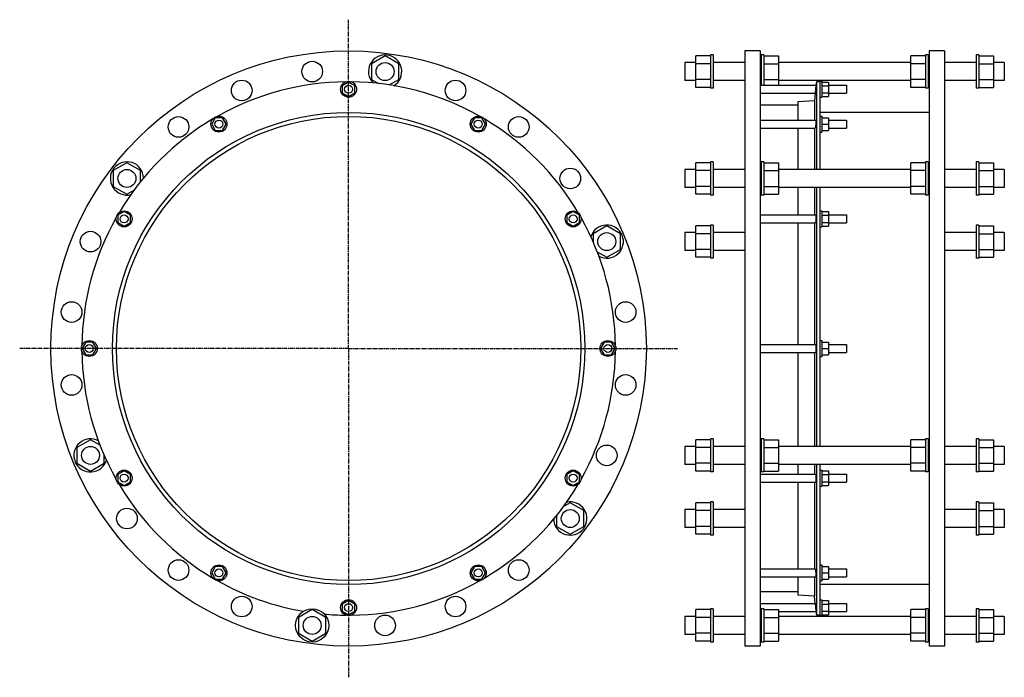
# Model space of a CAD drawing. Header units: millimetres. Extents: x -858 to 622, y -286 to 703.
import ezdxf

# ---------------------------------------------------------------- set-up
doc = ezdxf.new("R2010")
doc.units = ezdxf.units.MM
doc.header["$LTSCALE"] = 15.367
doc.linetypes.add('CENTER', pattern=[0.6, 0.375, -0.075, 0.075, -0.075])
doc.layers.get('0').update_dxf_attribs({"linetype": 'CONTINUOUS'})
doc.layers.add('AXES', color=7, linetype='CONTINUOUS')
doc.layers.add('SURFS', color=7, linetype='CONTINUOUS')

msp = doc.modelspace()

# ---------------------------------------------------------------- linework, layer by layer
at = {"color": 7, "linetype": 'Continuous'}
for p, q in [((231.7, 656.2), (231.7, -238.8)), ((254.7, 656.2), (231.7, 656.2)), ((254.7, 656.2), (254.7, -238.8)), ((508.7, 656.2), (508.7, -238.8)), ((531.7, 656.2), (508.7, 656.2)), ((531.7, 656.2), (531.7, -238.8)), ((-309.1, 648.8), (-329.6, 636.9)), ((-329.6, 636.9), (-329.6, 613.3)), ((-288.6, 636.9), (-309.1, 648.8)), ((-288.6, 613.3), (-288.6, 636.9)), ((158.2, 638.6), (141.7, 638.6)), ((158.2, 601.4), (158.2, 648.8)), ((180.2, 648.8), (158.2, 648.8)), ((180.2, 636.9), (158.2, 636.9)), ((260.2, 648.8), (282.2, 648.8)), ((260.2, 636.9), (282.2, 636.9)), ((282.2, 648.8), (282.2, 604.5)), ((481.2, 638.6), (282.2, 638.6)), ((481.2, 601.4), (481.2, 648.8)), ((503.2, 648.8), (481.2, 648.8)), ((503.2, 636.9), (481.2, 636.9)), ((583.2, 648.8), (605.2, 648.8)), ((583.2, 636.9), (605.2, 636.9)), ((605.2, 648.8), (605.2, 601.4)), ((621.7, 638.6), (605.2, 638.6)), ((-363.9, 609.4), (-373.4, 603.9)), ((-354.4, 603.9), (-363.9, 609.4)), ((-329.6, 613.3), (-318.8, 607.1)), ((-303, 605), (-288.6, 613.3)), ((158.2, 611.6), (141.7, 611.6)), ((180.2, 613.3), (158.2, 613.3)), ((260.2, 613.3), (282.2, 613.3)), ((481.2, 611.6), (282.2, 611.6)), ((339.2, 609.7), (339.2, 477.9)), ((347.2, 609.4), (357.2, 609.4)), ((357.2, 609.4), (357.2, 587.5)), ((503.2, 613.3), (481.2, 613.3)), ((583.2, 613.3), (605.2, 613.3)), ((621.7, 611.6), (605.2, 611.6)), ((-373.4, 603.9), (-373.4, 593)), ((-373.4, 593), (-363.9, 587.5)), ((-363.9, 587.5), (-354.4, 593)), ((-354.4, 593), (-354.4, 603.9)), ((180.2, 601.4), (158.2, 601.4)), ((347.2, 603.9), (357.2, 603.9)), ((347.2, 593), (357.2, 593)), ((503.2, 601.4), (481.2, 601.4)), ((583.2, 601.4), (605.2, 601.4)), ((336.2, 581.2), (311.2, 579.7)), ((311.2, 579.7), (311.2, 552.2)), ((336.2, 581.2), (336.2, 552.2)), ((347.2, 587.5), (357.2, 587.5)), ((311.2, 574.7), (254.7, 574.7)), ((508.7, 563.7), (344.2, 563.7)), ((-564.3, 555.7), (-569.7, 546.2)), ((-553.3, 555.7), (-564.3, 555.7)), ((-547.8, 546.2), (-553.3, 555.7)), ((-174.5, 555.7), (-180, 546.2)), ((-163.5, 555.7), (-174.5, 555.7)), ((-158.1, 546.2), (-163.5, 555.7)), ((347.2, 555.7), (357.2, 555.7)), ((357.2, 555.7), (357.2, 536.7)), ((-569.7, 546.2), (-564.3, 536.7)), ((-564.3, 536.7), (-553.3, 536.7)), ((-553.3, 536.7), (-547.8, 546.2)), ((-180, 546.2), (-174.5, 536.7)), ((-174.5, 536.7), (-163.5, 536.7)), ((-163.5, 536.7), (-158.1, 546.2)), ((311.2, 540.2), (311.2, 477.9)), ((336.2, 540.2), (336.2, 477.9)), ((347.2, 546.2), (357.2, 546.2)), ((347.2, 536.7), (357.2, 536.7)), ((-697.1, 488.1), (-717.6, 476.2)), ((-717.6, 476.2), (-717.6, 452.5)), ((-676.6, 476.2), (-697.1, 488.1)), ((-676.6, 459.6), (-676.6, 476.2)), ((158.2, 477.9), (141.7, 477.9)), ((158.2, 440.7), (158.2, 488.1)), ((180.2, 488.1), (158.2, 488.1)), ((180.2, 476.2), (158.2, 476.2)), ((260.2, 488.1), (282.2, 488.1)), ((260.2, 476.2), (282.2, 476.2)), ((282.2, 488.1), (282.2, 440.7)), ((481.2, 477.9), (282.2, 477.9)), ((481.2, 440.7), (481.2, 488.1)), ((503.2, 488.1), (481.2, 488.1)), ((503.2, 476.2), (481.2, 476.2)), ((583.2, 488.1), (605.2, 488.1)), ((583.2, 476.2), (605.2, 476.2)), ((605.2, 488.1), (605.2, 440.7)), ((621.7, 477.9), (605.2, 477.9)), ((-717.6, 452.5), (-697.1, 440.7)), ((-697.1, 440.7), (-686.4, 446.9)), ((158.2, 450.9), (141.7, 450.9)), ((180.2, 452.5), (158.2, 452.5)), ((260.2, 452.5), (282.2, 452.5)), ((481.2, 450.9), (282.2, 450.9)), ((311.2, 450.9), (311.2, 409.6)), ((336.2, 450.9), (336.2, 409.6)), ((339.2, 450.9), (339.2, 61.5)), ((503.2, 452.5), (481.2, 452.5)), ((583.2, 452.5), (605.2, 452.5)), ((621.7, 450.9), (605.2, 450.9)), ((180.2, 440.7), (158.2, 440.7)), ((260.2, 440.7), (282.2, 440.7)), ((503.2, 440.7), (481.2, 440.7)), ((583.2, 440.7), (605.2, 440.7)), ((-701.4, 414.5), (-710.9, 409.1)), ((-691.9, 409.1), (-701.4, 414.5)), ((-26.4, 414.5), (-35.9, 409.1)), ((-16.9, 409.1), (-26.4, 414.5)), ((347.2, 414.5), (357.2, 414.5)), ((357.2, 414.5), (357.2, 392.6)), ((-710.9, 409.1), (-710.9, 398.1)), ((-691.9, 398.1), (-691.9, 409.1)), ((-35.9, 409.1), (-35.9, 398.1)), ((-16.9, 398.1), (-16.9, 409.1)), ((347.2, 409.1), (357.2, 409.1)), ((-710.9, 398.1), (-701.4, 392.6)), ((-701.4, 392.6), (-691.9, 398.1)), ((-35.9, 398.1), (-26.4, 392.6)), ((-26.4, 392.6), (-16.9, 398.1)), ((24.1, 393.1), (3.6, 381.3)), ((44.6, 381.3), (24.1, 393.1)), ((158.2, 345.8), (158.2, 393.1)), ((180.2, 393.1), (158.2, 393.1)), ((311.2, 397.6), (311.2, 214.7)), ((336.2, 397.6), (336.2, 214.7)), ((347.2, 398.1), (357.2, 398.1)), ((347.2, 392.6), (357.2, 392.6)), ((583.2, 393.1), (605.2, 393.1)), ((605.2, 393.1), (605.2, 345.8)), ((3.6, 381.3), (3.6, 368.9)), ((44.6, 357.6), (44.6, 381.3)), ((158.2, 382.9), (141.7, 382.9)), ((180.2, 381.3), (158.2, 381.3)), ((583.2, 381.3), (605.2, 381.3)), ((621.7, 382.9), (605.2, 382.9)), ((24.1, 345.8), (44.6, 357.6)), ((158.2, 355.9), (141.7, 355.9)), ((180.2, 357.6), (158.2, 357.6)), ((583.2, 357.6), (605.2, 357.6)), ((621.7, 355.9), (605.2, 355.9)), ((9.7, 354.1), (24.1, 345.8)), ((180.2, 345.8), (158.2, 345.8)), ((583.2, 345.8), (605.2, 345.8)), ((-759.1, 218.2), (-764.6, 208.7)), ((-764.6, 208.7), (-759.1, 199.2)), ((-748.2, 218.2), (-759.1, 218.2)), ((-742.7, 208.7), (-748.2, 218.2)), ((-748.2, 199.2), (-742.7, 208.7)), ((20.4, 218.2), (14.9, 208.7)), ((14.9, 208.7), (20.4, 199.2)), ((31.3, 218.2), (20.4, 218.2)), ((36.8, 208.7), (31.3, 218.2)), ((31.3, 199.2), (36.8, 208.7)), ((347.2, 218.2), (357.2, 218.2)), ((347.2, 208.7), (357.2, 208.7)), ((357.2, 218.2), (357.2, 199.2)), ((357.2, 214.7), (384.7, 214.7)), ((-759.1, 199.2), (-748.2, 199.2)), ((20.4, 199.2), (31.3, 199.2)), ((311.2, 202.7), (311.2, 61.5)), ((336.2, 202.7), (336.2, 61.5)), ((347.2, 199.2), (357.2, 199.2)), ((357.2, 202.7), (384.7, 202.7)), ((-751.9, 71.6), (-772.4, 59.8)), ((-772.4, 59.8), (-772.4, 36.1)), ((-737.5, 63.3), (-751.9, 71.6)), ((158.2, 61.5), (141.7, 61.5)), ((158.2, 24.3), (158.2, 71.6)), ((180.2, 71.6), (158.2, 71.6)), ((180.2, 59.8), (158.2, 59.8)), ((260.2, 71.6), (282.2, 71.6)), ((260.2, 59.8), (282.2, 59.8)), ((282.2, 71.6), (282.2, 24.3)), ((481.2, 61.5), (282.2, 61.5)), ((503.2, 71.6), (481.2, 71.6)), ((481.2, 24.3), (481.2, 71.6)), ((503.2, 59.8), (481.2, 59.8)), ((583.2, 71.6), (605.2, 71.6)), ((583.2, 59.8), (605.2, 59.8)), ((605.2, 71.6), (605.2, 24.3)), ((621.7, 61.5), (605.2, 61.5)), ((-731.4, 36.1), (-731.4, 48.5)), ((-772.4, 36.1), (-751.9, 24.3)), ((-751.9, 24.3), (-731.4, 36.1)), ((158.2, 34.5), (141.7, 34.5)), ((180.2, 36.1), (158.2, 36.1)), ((260.2, 36.1), (282.2, 36.1)), ((481.2, 34.5), (282.2, 34.5)), ((311.2, 34.5), (311.2, 19.8)), ((336.2, 34.5), (336.2, 19.8)), ((339.2, 34.5), (339.2, -192.3)), ((503.2, 36.1), (481.2, 36.1)), ((583.2, 36.1), (605.2, 36.1)), ((621.7, 34.5), (605.2, 34.5)), ((-701.4, 24.8), (-710.9, 19.3)), ((-710.9, 19.3), (-710.9, 8.3)), ((-691.9, 19.3), (-701.4, 24.8)), ((-691.9, 8.3), (-691.9, 19.3)), ((-26.4, 24.8), (-35.9, 19.3)), ((-35.9, 19.3), (-35.9, 8.3)), ((-16.9, 19.3), (-26.4, 24.8)), ((-16.9, 8.3), (-16.9, 19.3)), ((180.2, 24.3), (158.2, 24.3)), ((260.2, 24.3), (282.2, 24.3)), ((347.2, 24.8), (357.2, 24.8)), ((347.2, 19.3), (357.2, 19.3)), ((357.2, 24.8), (357.2, 2.9)), ((503.2, 24.3), (481.2, 24.3)), ((583.2, 24.3), (605.2, 24.3)), ((-710.9, 8.3), (-701.4, 2.9)), ((-701.4, 2.9), (-691.9, 8.3)), ((-35.9, 8.3), (-26.4, 2.9)), ((-26.4, 2.9), (-16.9, 8.3)), ((311.2, 7.8), (311.2, -122.8)), ((336.2, 7.8), (336.2, -122.8)), ((347.2, 8.3), (357.2, 8.3)), ((347.2, 2.9), (357.2, 2.9)), ((-30.7, -23.3), (-41.4, -29.5)), ((-10.2, -35.1), (-30.7, -23.3)), ((158.2, -70.6), (158.2, -23.3)), ((180.2, -23.3), (158.2, -23.3)), ((583.2, -23.3), (605.2, -23.3)), ((605.2, -23.3), (605.2, -70.6)), ((-51.2, -42.2), (-51.2, -58.8)), ((-10.2, -58.8), (-10.2, -35.1)), ((158.2, -33.5), (141.7, -33.5)), ((180.2, -35.1), (158.2, -35.1)), ((583.2, -35.1), (605.2, -35.1)), ((621.7, -33.5), (605.2, -33.5)), ((-51.2, -58.8), (-30.7, -70.6)), ((-30.7, -70.6), (-10.2, -58.8)), ((180.2, -58.8), (158.2, -58.8)), ((583.2, -58.8), (605.2, -58.8)), ((158.2, -60.5), (141.7, -60.5)), ((180.2, -70.6), (158.2, -70.6)), ((583.2, -70.6), (605.2, -70.6)), ((621.7, -60.5), (605.2, -60.5)), ((-564.3, -119.3), (-569.7, -128.8)), ((-569.7, -128.8), (-564.3, -138.3)), ((-553.3, -119.3), (-564.3, -119.3)), ((-547.8, -128.8), (-553.3, -119.3)), ((-553.3, -138.3), (-547.8, -128.8)), ((-174.5, -119.3), (-180, -128.8)), ((-180, -128.8), (-174.5, -138.3)), ((-163.5, -119.3), (-174.5, -119.3)), ((-158.1, -128.8), (-163.5, -119.3)), ((-163.5, -138.3), (-158.1, -128.8)), ((347.2, -119.3), (357.2, -119.3)), ((347.2, -128.8), (357.2, -128.8)), ((357.2, -119.3), (357.2, -138.3)), ((-564.3, -138.3), (-553.3, -138.3)), ((-174.5, -138.3), (-163.5, -138.3)), ((311.2, -134.8), (311.2, -162.3)), ((336.2, -134.8), (336.2, -163.8)), ((508.7, -146.3), (344.2, -146.3)), ((347.2, -138.3), (357.2, -138.3)), ((311.2, -157.3), (254.7, -157.3)), ((336.2, -163.8), (311.2, -162.3)), ((-363.9, -170.1), (-373.4, -175.6)), ((-373.4, -175.6), (-373.4, -186.5)), ((-354.4, -175.6), (-363.9, -170.1)), ((-354.4, -186.5), (-354.4, -175.6)), ((347.2, -170.1), (357.2, -170.1)), ((347.2, -175.6), (357.2, -175.6)), ((357.2, -170.1), (357.2, -192)), ((-418.7, -184), (-439.2, -195.9)), ((-398.2, -195.9), (-418.7, -184)), ((-373.4, -186.5), (-363.9, -192)), ((-363.9, -192), (-354.4, -186.5)), ((180.2, -184), (158.2, -184)), ((158.2, -231.4), (158.2, -184)), ((260.2, -184), (282.2, -184)), ((282.2, -184), (282.2, -231.4)), ((347.2, -186.5), (357.2, -186.5)), ((347.2, -192), (357.2, -192)), ((503.2, -184), (481.2, -184)), ((481.2, -231.4), (481.2, -184)), ((583.2, -184), (605.2, -184)), ((605.2, -184), (605.2, -231.4)), ((-439.2, -195.9), (-439.2, -219.5)), ((-398.2, -219.5), (-398.2, -195.9)), ((158.2, -194.2), (141.7, -194.2)), ((180.2, -195.9), (158.2, -195.9)), ((260.2, -195.9), (282.2, -195.9)), ((481.2, -194.2), (282.2, -194.2)), ((503.2, -195.9), (481.2, -195.9)), ((583.2, -195.9), (605.2, -195.9)), ((621.7, -194.2), (605.2, -194.2)), ((-439.2, -219.5), (-418.7, -231.4)), ((-418.7, -231.4), (-398.2, -219.5)), ((158.2, -221.2), (141.7, -221.2)), ((180.2, -219.5), (158.2, -219.5)), ((260.2, -219.5), (282.2, -219.5)), ((481.2, -221.2), (282.2, -221.2)), ((503.2, -219.5), (481.2, -219.5)), ((583.2, -219.5), (605.2, -219.5)), ((621.7, -221.2), (605.2, -221.2)), ((180.2, -231.4), (158.2, -231.4)), ((260.2, -231.4), (282.2, -231.4)), ((503.2, -231.4), (481.2, -231.4)), ((583.2, -231.4), (605.2, -231.4)), ((254.7, -238.8), (231.7, -238.8)), ((531.7, -238.8), (508.7, -238.8))]:
    msp.add_line(p, q, dxfattribs=at)
for centre, radius in [((-363.9, 208.7), 447.5), ((-309.1, 625.1), 13.5), ((-203.2, 596.7), 15.5), ((-363.9, 598.5), 6), ((-363.9, 208.7), 355), ((-363.9, 208.7), 349), ((-558.8, 546.2), 6), ((-169, 546.2), 12), ((-169, 546.2), 6), ((-108.2, 541.9), 15.5), ((-697.1, 464.4), 13.5), ((-30.7, 464.4), 15.5), ((-26.4, 403.6), 12), ((-701.4, 403.6), 6), ((-26.4, 403.6), 6), ((24.1, 369.4), 13.5), ((52.5, 263.5), 15.5), ((-753.7, 208.7), 6), ((25.8, 208.7), 12), ((25.8, 208.7), 6), ((52.5, 153.9), 15.5), ((-751.9, 48), 13.5), ((24.1, 48), 15.5), ((-701.4, 13.8), 6), ((-26.4, 13.8), 12), ((-26.4, 13.8), 6), ((-30.7, -47), 13.5), ((-558.8, -128.8), 6), ((-169, -128.8), 6), ((-363.9, -181), 6)]:
    msp.add_circle(centre, radius, dxfattribs=at)
for start, end in [(60.6052, 89.3948), (30.6052, 59.3948), (0.6052, 29.3948), (330.6052, 359.3948), (300.6052, 329.3948)]:
    msp.add_arc((-363.9, 208.7), 401, start, end, dxfattribs=at)
at = {"layer": 'AXES', "color": 7, "linetype": 'CENTER'}
for q in [(-363.9, 703.2), (-858.4, 208.7), (-363.9, -285.7), (130.6, 208.7)]:
    msp.add_line((-363.9, 208.7), q, dxfattribs=at)
at = {"layer": 'AXES', "color": 7, "linetype": 'Continuous'}
for p, q in [((339.2, 609.7), (338.6, 604.5)), ((344.2, 609.7), (339.2, 609.7)), ((344.2, 610.5), (344.2, 477.9)), ((344.2, 610.5), (347.2, 610.5)), ((347.2, 610.5), (347.2, 586.5)), ((254.7, 604.5), (338.6, 604.5)), ((254.7, 592.5), (337.4, 592.5)), ((338.1, 599.1), (337.4, 592.5)), ((337.7, 595.8), (337.7, 595.3)), ((338.6, 604.5), (338, 598.5)), ((357.2, 604.5), (384.7, 604.5)), ((357.2, 592.5), (384.7, 592.5)), ((384.7, 604.5), (384.7, 592.5)), ((344.2, 586.5), (347.2, 586.5)), ((254.7, 552.2), (338.5, 552.2)), ((344.2, 558.2), (347.2, 558.2)), ((347.2, 558.2), (347.2, 534.2)), ((357.2, 552.2), (384.7, 552.2)), ((384.7, 552.2), (384.7, 540.2)), ((254.7, 540.2), (337.5, 540.2)), ((344.2, 534.2), (347.2, 534.2)), ((357.2, 540.2), (384.7, 540.2)), ((344.2, 450.9), (344.2, 61.5)), ((344.2, 415.6), (347.2, 415.6)), ((347.2, 415.6), (347.2, 391.6)), ((254.7, 409.6), (338.3, 409.6)), ((357.2, 409.6), (384.7, 409.6)), ((384.7, 409.6), (384.7, 397.6)), ((254.7, 397.6), (337.7, 397.6)), ((344.2, 391.6), (347.2, 391.6)), ((357.2, 397.6), (384.7, 397.6)), ((254.7, 214.7), (338, 214.7)), ((344.2, 220.7), (347.2, 220.7)), ((347.2, 220.7), (347.2, 196.7)), ((384.7, 214.7), (384.7, 202.7)), ((254.7, 202.7), (338, 202.7)), ((344.2, 196.7), (347.2, 196.7)), ((344.2, 34.5), (344.2, -193)), ((254.7, 19.8), (337.7, 19.8)), ((344.2, 25.8), (347.2, 25.8)), ((347.2, 25.8), (347.2, 1.8)), ((357.2, 19.8), (384.7, 19.8)), ((384.7, 19.8), (384.7, 7.8)), ((254.7, 7.8), (338.3, 7.8)), ((344.2, 1.8), (347.2, 1.8)), ((357.2, 7.8), (384.7, 7.8)), ((344.2, -116.8), (347.2, -116.8)), ((347.2, -116.8), (347.2, -140.8)), ((254.7, -122.8), (337.5, -122.8)), ((357.2, -122.8), (384.7, -122.8)), ((384.7, -122.8), (384.7, -134.8)), ((254.7, -134.8), (338.5, -134.8)), ((344.2, -140.8), (347.2, -140.8)), ((357.2, -134.8), (384.7, -134.8)), ((254.7, -175), (337.4, -175)), ((337.4, -175), (336.2, -163.8)), ((337.4, -175), (338, -181)), ((344.2, -169), (347.2, -169)), ((347.2, -169), (347.2, -193)), ((357.2, -175), (384.7, -175)), ((384.7, -175), (384.7, -187)), ((254.7, -187), (256.2, -187)), ((282.2, -187), (338.6, -187)), ((337.7, -177.8), (337.7, -178.4)), ((337.9, -179.7), (338.6, -187)), ((338.4, -184.8), (338.5, -186.1)), ((338.6, -186.9), (339.2, -192.3)), ((344.2, -192.3), (339.2, -192.3)), ((357.2, -187), (384.7, -187)), ((344.2, -193), (347.2, -193))]:
    msp.add_line(p, q, dxfattribs=at)
for points in [[(337.6, 594.2), (337.4, 592.8), (337.4, 592.6), (336.2, 581.2)], [(338.5, -186.1), (338.6, -186.7), (338.6, -186.9)]]:
    msp.add_lwpolyline(points, dxfattribs=at)
for centre, radius in [((-418.7, 625.1), 15.5), ((-524.6, 596.7), 15.5), ((-363.9, 598.5), 12), ((-619.6, 541.9), 15.5), ((-558.8, 546.2), 12), ((-701.4, 403.6), 12), ((-751.9, 369.4), 15.5), ((-780.3, 263.5), 15.5), ((-753.7, 208.7), 12), ((-780.3, 153.9), 15.5), ((-701.4, 13.8), 12), ((-697.1, -47), 15.5), ((-619.6, -124.5), 15.5), ((-558.8, -128.8), 12), ((-169, -128.8), 12), ((-108.2, -124.5), 15.5), ((-524.6, -179.3), 15.5), ((-363.9, -181), 12), ((-203.2, -179.3), 15.5), ((-309.1, -207.7), 15.5)]:
    msp.add_circle(centre, radius, dxfattribs=at)
for start, end in [(90.6052, 119.3948), (120.6052, 149.3948), (150.6052, 179.3948), (180.6052, 209.3948), (210.6052, 239.3948), (240.6052, 260.2469), (270.6052, 299.3948), (264.7633, 269.3948)]:
    msp.add_arc((-363.9, 208.7), 401, start, end, dxfattribs=at)
for points, knots in [([(338.5, 552.2), (338.6, 552.2), (338.6, 552.2), (338.6, 552.2), (338.6, 552.2), (338.6, 552.1), (338.6, 552), (338.6, 551.9), (338.6, 551.7), (338.6, 551.4), (338.6, 551), (338.6, 550.5), (338.6, 549.9), (338.5, 549.2), (338.5, 548.5), (338.4, 547.5), (338.3, 546.2), (338.2, 544.7), (338.1, 543.7), (338, 543.2)], [0, 0, 0, 0, 0.002559, 0.004582, 0.007226, 0.014492, 0.024466, 0.037151, 0.052513, 0.09104, 0.139433, 0.196874, 0.262375, 0.334801, 0.4129, 0.495325, 0.667452, 0.839523, 1, 1, 1, 1]), ([(338, 543.2), (338, 543), (337.9, 542.6), (337.8, 542), (337.8, 541.5), (337.7, 541.1), (337.6, 540.7), (337.6, 540.5), (337.5, 540.4), (337.5, 540.3), (337.5, 540.3), (337.5, 540.2), (337.5, 540.2), (337.5, 540.2)], [0, 0, 0, 0, 0.214137, 0.408111, 0.57867, 0.722933, 0.838479, 0.923426, 0.954043, 0.976698, 0.985097, 0.991637, 1, 1, 1, 1]), ([(338.3, 409.6), (338.3, 409.6), (338.3, 409.6), (338.4, 409.6), (338.4, 409.5), (338.4, 409.5), (338.4, 409.4), (338.5, 409.3), (338.5, 409.1), (338.5, 408.9), (338.6, 408.6), (338.6, 408.2), (338.6, 407.6), (338.6, 406.9), (338.6, 406), (338.6, 404.8), (338.5, 403.2), (338.4, 401.4), (338.3, 399.9), (338.1, 399), (338, 398.6), (338, 398.4)], [0, 0, 0, 0, 0.001989, 0.004298, 0.007173, 0.010742, 0.020178, 0.03283, 0.048719, 0.067793, 0.089959, 0.115087, 0.17359, 0.241805, 0.317931, 0.399931, 0.572645, 0.741599, 0.889088, 0.949915, 1, 1, 1, 1]), ([(338, 398.4), (338, 398.3), (337.9, 398.1), (337.9, 397.9), (337.8, 397.8), (337.8, 397.7), (337.8, 397.6), (337.7, 397.6), (337.7, 397.6)], [0, 0, 0, 0, 0.40305, 0.565992, 0.702632, 0.812966, 0.897597, 1, 1, 1, 1]), ([(338, 214.7), (338, 214.7), (338, 214.7), (338.1, 214.7), (338.1, 214.6), (338.1, 214.6), (338.2, 214.4), (338.2, 214.2), (338.3, 214), (338.4, 213.7), (338.4, 213.3), (338.5, 212.8), (338.5, 212), (338.6, 211), (338.6, 209.9), (338.6, 208.7), (338.6, 207.5), (338.6, 206.4), (338.5, 205.4), (338.5, 204.6), (338.4, 204.1), (338.4, 203.7), (338.3, 203.4), (338.2, 203.2), (338.2, 203), (338.1, 202.8), (338.1, 202.8), (338.1, 202.7), (338, 202.7), (338, 202.7), (338, 202.7)], [0, 0, 0, 0, 0.002598, 0.005677, 0.00954, 0.014339, 0.026988, 0.043848, 0.06489, 0.089983, 0.11893, 0.151483, 0.226204, 0.311398, 0.403845, 0.5, 0.596156, 0.688602, 0.773796, 0.848517, 0.88107, 0.910017, 0.93511, 0.956152, 0.973012, 0.985661, 0.99046, 0.994323, 0.997402, 1, 1, 1, 1]), ([(337.7, 19.8), (337.7, 19.8), (337.8, 19.8), (337.8, 19.7), (337.8, 19.6), (337.9, 19.5), (337.9, 19.3), (338, 19.1), (338, 19)], [0, 0, 0, 0, 0.102403, 0.187034, 0.297368, 0.434008, 0.59695, 1, 1, 1, 1]), ([(338, 19), (338, 18.8), (338.1, 18.4), (338.3, 17.5), (338.4, 16.1), (338.5, 14.2), (338.6, 12.6), (338.6, 11.4), (338.6, 10.5), (338.6, 9.8), (338.6, 9.2), (338.6, 8.8), (338.5, 8.5), (338.5, 8.3), (338.5, 8.2), (338.4, 8), (338.4, 7.9), (338.4, 7.9), (338.4, 7.9), (338.3, 7.8), (338.3, 7.8), (338.3, 7.8)], [0, 0, 0, 0, 0.050085, 0.110912, 0.258401, 0.427356, 0.600069, 0.68207, 0.758195, 0.82641, 0.884913, 0.910042, 0.932207, 0.951282, 0.96717, 0.979822, 0.989258, 0.992827, 0.995702, 0.998011, 1, 1, 1, 1]), ([(337.5, -122.8), (337.5, -122.8), (337.5, -122.8), (337.5, -122.9), (337.5, -122.9), (337.5, -123), (337.6, -123.1), (337.6, -123.3), (337.7, -123.7), (337.8, -124.1), (337.8, -124.6), (337.9, -125.2), (338, -125.6), (338, -125.8)], [0, 0, 0, 0, 0.008363, 0.014903, 0.023302, 0.045957, 0.076573, 0.161521, 0.277067, 0.42133, 0.591889, 0.785862, 1, 1, 1, 1]), ([(338, -125.8), (338.1, -126.3), (338.2, -127.3), (338.3, -128.8), (338.4, -130.1), (338.5, -131.1), (338.5, -131.8), (338.6, -132.5), (338.6, -133), (338.6, -133.6), (338.6, -134), (338.6, -134.3), (338.6, -134.5), (338.6, -134.6), (338.6, -134.7), (338.6, -134.8), (338.6, -134.8), (338.6, -134.8), (338.6, -134.8), (338.5, -134.8)], [0, 0, 0, 0, 0.160477, 0.332549, 0.504675, 0.5871, 0.665199, 0.737626, 0.803126, 0.860568, 0.908961, 0.947487, 0.962849, 0.975534, 0.985508, 0.992774, 0.995418, 0.997441, 1, 1, 1, 1])]:
    msp.add_open_spline(points, degree=3, knots=knots, dxfattribs=at)
at = {"layer": 'SURFS', "color": 7, "linetype": 'Continuous'}
for p, q in [((141.7, 638.6), (141.7, 611.6)), ((180.2, 650.1), (180.2, 600.1)), ((184.2, 650.1), (180.2, 650.1)), ((184.2, 650.1), (184.2, 600.1)), ((231.7, 638.6), (184.2, 638.6)), ((256.2, 638.6), (254.7, 638.6)), ((256.2, 650.1), (256.2, 604.5)), ((260.2, 650.1), (256.2, 650.1)), ((260.2, 650.1), (260.2, 604.5)), ((503.2, 650.1), (503.2, 600.1)), ((507.2, 650.1), (503.2, 650.1)), ((507.2, 650.1), (507.2, 600.1)), ((508.7, 638.6), (507.2, 638.6)), ((579.2, 638.6), (531.7, 638.6)), ((579.2, 650.1), (579.2, 600.1)), ((583.2, 650.1), (579.2, 650.1)), ((583.2, 650.1), (583.2, 600.1)), ((621.7, 638.6), (621.7, 611.6)), ((231.7, 611.6), (184.2, 611.6)), ((256.2, 611.6), (254.7, 611.6)), ((508.7, 611.6), (507.2, 611.6)), ((579.2, 611.6), (531.7, 611.6)), ((184.2, 600.1), (180.2, 600.1)), ((507.2, 600.1), (503.2, 600.1)), ((583.2, 600.1), (579.2, 600.1)), ((180.2, 489.4), (180.2, 439.4)), ((184.2, 489.4), (180.2, 489.4)), ((184.2, 489.4), (184.2, 439.4)), ((256.2, 489.4), (256.2, 439.4)), ((260.2, 489.4), (256.2, 489.4)), ((260.2, 489.4), (260.2, 439.4)), ((503.2, 489.4), (503.2, 439.4)), ((507.2, 489.4), (503.2, 489.4)), ((507.2, 489.4), (507.2, 439.4)), ((579.2, 489.4), (579.2, 439.4)), ((583.2, 489.4), (579.2, 489.4)), ((583.2, 489.4), (583.2, 439.4)), ((141.7, 477.9), (141.7, 450.9)), ((231.7, 477.9), (184.2, 477.9)), ((256.2, 477.9), (254.7, 477.9)), ((508.7, 477.9), (507.2, 477.9)), ((579.2, 477.9), (531.7, 477.9)), ((621.7, 477.9), (621.7, 450.9)), ((231.7, 450.9), (184.2, 450.9)), ((256.2, 450.9), (254.7, 450.9)), ((508.7, 450.9), (507.2, 450.9)), ((579.2, 450.9), (531.7, 450.9)), ((184.2, 439.4), (180.2, 439.4)), ((260.2, 439.4), (256.2, 439.4)), ((507.2, 439.4), (503.2, 439.4)), ((583.2, 439.4), (579.2, 439.4)), ((180.2, 394.4), (180.2, 344.4)), ((184.2, 394.4), (180.2, 394.4)), ((184.2, 394.4), (184.2, 344.4)), ((579.2, 394.4), (579.2, 344.4)), ((583.2, 394.4), (579.2, 394.4)), ((583.2, 394.4), (583.2, 344.4)), ((141.7, 382.9), (141.7, 355.9)), ((231.7, 382.9), (184.2, 382.9)), ((579.2, 382.9), (531.7, 382.9)), ((621.7, 382.9), (621.7, 355.9)), ((231.7, 355.9), (184.2, 355.9)), ((579.2, 355.9), (531.7, 355.9)), ((184.2, 344.4), (180.2, 344.4)), ((583.2, 344.4), (579.2, 344.4)), ((141.7, 61.5), (141.7, 34.5)), ((180.2, 73), (180.2, 23)), ((184.2, 73), (180.2, 73)), ((184.2, 73), (184.2, 23)), ((231.7, 61.5), (184.2, 61.5)), ((256.2, 61.5), (254.7, 61.5)), ((260.2, 73), (256.2, 73)), ((256.2, 73), (256.2, 23)), ((260.2, 73), (260.2, 23)), ((507.2, 73), (503.2, 73)), ((503.2, 73), (503.2, 23)), ((507.2, 73), (507.2, 23)), ((508.7, 61.5), (507.2, 61.5)), ((579.2, 61.5), (531.7, 61.5)), ((583.2, 73), (579.2, 73)), ((579.2, 73), (579.2, 23)), ((583.2, 73), (583.2, 23)), ((621.7, 61.5), (621.7, 34.5)), ((231.7, 34.5), (184.2, 34.5)), ((256.2, 34.5), (254.7, 34.5)), ((508.7, 34.5), (507.2, 34.5)), ((579.2, 34.5), (531.7, 34.5)), ((184.2, 23), (180.2, 23)), ((260.2, 23), (256.2, 23)), ((507.2, 23), (503.2, 23)), ((583.2, 23), (579.2, 23)), ((180.2, -22), (180.2, -72)), ((184.2, -22), (180.2, -22)), ((184.2, -22), (184.2, -72)), ((583.2, -22), (579.2, -22)), ((579.2, -22), (579.2, -72)), ((583.2, -22), (583.2, -72)), ((141.7, -33.5), (141.7, -60.5)), ((231.7, -33.5), (184.2, -33.5)), ((579.2, -33.5), (531.7, -33.5)), ((621.7, -33.5), (621.7, -60.5)), ((184.2, -72), (180.2, -72)), ((231.7, -60.5), (184.2, -60.5)), ((579.2, -60.5), (531.7, -60.5)), ((583.2, -72), (579.2, -72)), ((184.2, -182.7), (180.2, -182.7)), ((180.2, -182.7), (180.2, -232.7)), ((184.2, -182.7), (184.2, -232.7)), ((260.2, -182.7), (256.2, -182.7)), ((256.2, -182.7), (256.2, -232.7)), ((260.2, -182.7), (260.2, -232.7)), ((507.2, -182.7), (503.2, -182.7)), ((503.2, -182.7), (503.2, -232.7)), ((507.2, -182.7), (507.2, -232.7)), ((583.2, -182.7), (579.2, -182.7)), ((579.2, -182.7), (579.2, -232.7)), ((583.2, -182.7), (583.2, -232.7)), ((141.7, -194.2), (141.7, -221.2)), ((231.7, -194.2), (184.2, -194.2)), ((256.2, -194.2), (254.7, -194.2)), ((508.7, -194.2), (507.2, -194.2)), ((579.2, -194.2), (531.7, -194.2)), ((621.7, -194.2), (621.7, -221.2)), ((231.7, -221.2), (184.2, -221.2)), ((256.2, -221.2), (254.7, -221.2)), ((508.7, -221.2), (507.2, -221.2)), ((579.2, -221.2), (531.7, -221.2)), ((184.2, -232.7), (180.2, -232.7)), ((260.2, -232.7), (256.2, -232.7)), ((507.2, -232.7), (503.2, -232.7)), ((583.2, -232.7), (579.2, -232.7))]:
    msp.add_line(p, q, dxfattribs=at)
for radius in [25, 13.5]:
    msp.add_circle((-418.7, -207.7), radius, dxfattribs=at)
for centre, start, end in [((-309.1, 625.1), 301.6476, 223.1832), ((-697.1, 464.4), 1.6753, 283.2288), ((24.1, 369.4), 241.6949, 163.2404), ((-751.9, 48), 61.6949, 343.2404), ((-30.7, -47), 181.6753, 103.2288)]:
    msp.add_arc(centre, 25, start, end, dxfattribs=at)

doc.saveas('drawing.dxf')
